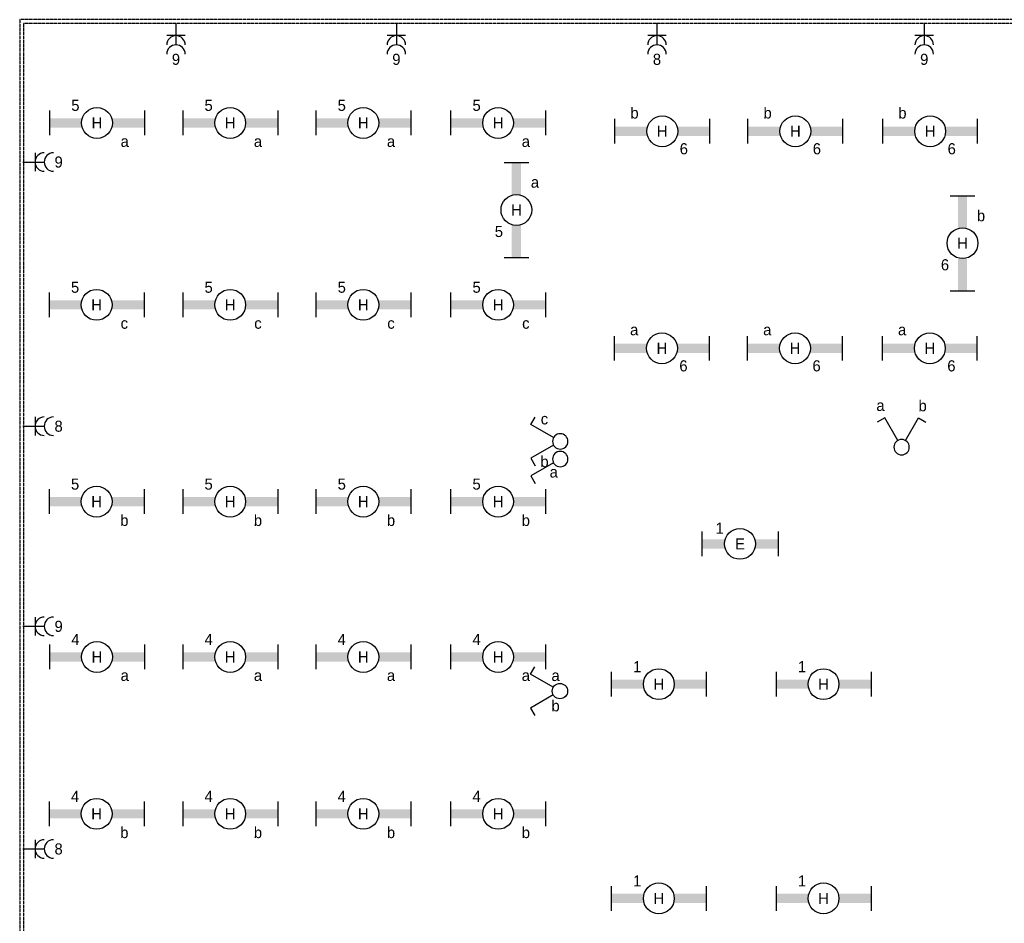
# Model space of a CAD drawing. Extents: x 1458 to 77809, y 1423 to 46558.
# Tile 3 of 9: x 5929 to 21898, y 31015 to 45672. Entities that reach past the tile are written whole.
import ezdxf
from ezdxf.enums import TextEntityAlignment as Align

# ---------------------------------------------------------------- set-up
doc = ezdxf.new("R2010")
doc.units = 0
doc.linetypes.add('E_GOOT3', pattern=[5, 4, -1])
doc.layers.get('0').update_dxf_attribs({"linetype": 'CONTINUOUS'})
for name, color, linetype in [('EL6131--_WG', 7, 'CONTINUOUS'), ('EL6222--', 3, 'CONTINUOUS'), ('EL6311--', 3, 'CONTINUOUS')]:
    doc.layers.add(name, color=color, linetype=linetype)
doc.styles.add('BURO-018', font='BUROFONT', dxfattribs={"height": 180})

# ---------------------------------------------------------------- blocks, each defined once
blk = doc.blocks.new('111405')
at = {"color": 0, "linetype": 'Continuous'}
for p, q in [((-2.74, 7), (-3.95, 6.3)), ((-0.62, 3.33), (-2.74, 7)), ((0.62, 3.33), (2.74, 7)), ((2.74, 7), (3.95, 6.3))]:
    blk.add_line(p, q, dxfattribs=at)
blk.add_circle((0, 2.25), 1.25, dxfattribs=at)
at = {"color": 0, "linetype": 'Continuous', "style": 'BURO-018'}
for tag, p in [('E_SLET1', (-3.42, 9)), ('E_SLET2', (3.42, 9)), ('E_GKAST', (11.61, 4.38)), ('E_GROEP', (11.61, 1.38))]:
    blk.add_attdef(tag, text='', height=1.8, dxfattribs=at).set_placement(p, align=Align.MIDDLE)
at = {"color": 0, "linetype": 'Continuous', "style": 'BURO-018', "flags": 1}
blk.add_attdef('E_MATCODE', text='', height=1.8, dxfattribs=at).set_placement((0, 0), align=Align.MIDDLE)
blk = doc.blocks.new('1114A1')
at = {"color": 0, "linetype": 'Continuous'}
for p, q in [((0.62, 3.33), (2.74, 7)), ((2.74, 7), (3.95, 6.3))]:
    blk.add_line(p, q, dxfattribs=at)
blk.add_circle((0, 2.25), 1.25, dxfattribs=at)
at = {"color": 0, "linetype": 'Continuous', "style": 'BURO-018'}
for tag, p in [('E_SLET1', (3.36, 9)), ('E_GKAST', (11.61, 4.38)), ('E_GROEP', (11.61, 1.38))]:
    blk.add_attdef(tag, text='', height=1.8, dxfattribs=at).set_placement(p, align=Align.MIDDLE)
at = {"color": 0, "linetype": 'Continuous', "style": 'BURO-018', "flags": 1}
blk.add_attdef('E_MATCODE', text='', height=1.8, dxfattribs=at).set_placement((0, 0), align=Align.MIDDLE)
blk = doc.blocks.new('1115B61540')
at = {"color": 0}
for p, q in [((-7.7, 2), (-7.7, -2)), ((7.7, 2), (7.7, -2))]:
    blk.add_line(p, q, dxfattribs=at)
at = {"color": 0, "linetype": 'Continuous'}
blk.add_circle((0, 0), 2.5, dxfattribs=at)
at = {"color": 0}
for points in [[(-2.5, 0.75), (-7.7, 0.75), (-2.5, -0.75), (-7.7, -0.75)], [(2.5, 0.75), (7.7, 0.75), (2.5, -0.75), (7.7, -0.75)]]:
    blk.add_solid(points, dxfattribs=at)
at = {"color": 0, "linetype": 'Continuous', "style": 'BURO-018'}
for tag, p in [('E_GROEP', (0, 5)), ('E_GKAST', (0, 5)), ('E_ARMCODE', (0, 0)), ('E_SLET', (4.5, -3))]:
    blk.add_attdef(tag, text='', height=1.8, dxfattribs=at).set_placement(p, align=Align.MIDDLE)
blk = doc.blocks.new('1115B61240')
at = {"color": 0}
for p, q in [((-6.2, 2), (-6.2, -2)), ((6.2, 2), (6.2, -2))]:
    blk.add_line(p, q, dxfattribs=at)
at = {"color": 0, "linetype": 'Continuous'}
blk.add_circle((0, 0), 2.5, dxfattribs=at)
at = {"color": 0}
for points in [[(-2.5, 0.75), (-6.2, 0.75), (-2.5, -0.75), (-6.2, -0.75)], [(2.5, 0.75), (6.2, 0.75), (2.5, -0.75), (6.2, -0.75)]]:
    blk.add_solid(points, dxfattribs=at)
at = {"color": 0, "linetype": 'Continuous', "style": 'BURO-018'}
for tag, p in [('E_GROEP', (0, 5)), ('E_GKAST', (0, 5)), ('E_ARMCODE', (0, 0)), ('E_SLET', (4.5, -3))]:
    blk.add_attdef(tag, text='', height=1.8, dxfattribs=at).set_placement(p, align=Align.MIDDLE)
blk = doc.blocks.new('111304A')
at = {"color": 0, "linetype": 'Continuous'}
for p, q in [((0, 1), (0, 4.5)), ((-1.5, 3), (1.5, 3))]:
    blk.add_line(p, q, dxfattribs=at)
for centre in [(0, 6), (0, 4.5)]:
    blk.add_arc(centre, 1.5, 180, 360, dxfattribs=at)
at = {"color": 0, "linetype": 'Continuous', "style": 'BURO-018'}
for tag in ['E_GROEP', 'E_GKAST']:
    blk.add_attdef(tag, text='', height=1.8, dxfattribs=at).set_placement((0, 8.5), align=Align.MIDDLE)
at = {"color": 0, "linetype": 'Continuous', "style": 'BURO-018', "flags": 1}
for tag, p in [('E_VERMCODE', (13, 8.5)), ('E_MATCODE', (0, 0))]:
    blk.add_attdef(tag, text='', height=1.8, dxfattribs=at).set_placement(p, align=Align.MIDDLE)

msp = doc.modelspace()

# ---------------------------------------------------------------- linework, layer by layer
at = {"layer": 'EL6131--_WG', "linetype": 'E_GOOT3'}
for p, q in [((25669, 45672), (5929, 45672)), ((5929, 45672, 0), (5929, 16992, 60)), ((25609, 45612), (5989, 45612)), ((5989, 45612), (5989, 17052))]:
    msp.add_line(p, q, dxfattribs=at)

# ---------------------------------------------------------------- block references
at = {"layer": 'EL6222--'}
ref = msp.add_blockref('111304A', (8463, 45713), dxfattribs=dict(at, xscale=100, yscale=100, zscale=100, rotation=180))
ref.add_attrib('E_GROEP', '9', dxfattribs={"layer": '0', "color": 1, "linetype": 'Continuous', "height": 180, "style": 'BURO-018'}).set_placement((8463, 45029), align=Align.MIDDLE)
ref = msp.add_blockref('111304A', (12038, 45713), dxfattribs=dict(at, xscale=100, yscale=100, zscale=100, rotation=180))
ref.add_attrib('E_GROEP', '9', dxfattribs={"layer": '0', "color": 1, "linetype": 'Continuous', "height": 180, "style": 'BURO-018'}).set_placement((12038, 45029), align=Align.MIDDLE)
ref = msp.add_blockref('111304A', (16264, 45713), dxfattribs=dict(at, xscale=100, yscale=100, zscale=100, rotation=180))
ref.add_attrib('E_GROEP', '8', dxfattribs={"layer": '0', "color": 1, "linetype": 'Continuous', "height": 180, "style": 'BURO-018'}).set_placement((16264, 45029), align=Align.MIDDLE)
ref = msp.add_blockref('111304A', (20599, 45713), dxfattribs=dict(at, xscale=100, yscale=100, zscale=100, rotation=180))
ref.add_attrib('E_GROEP', '9', dxfattribs={"layer": '0', "color": 1, "linetype": 'Continuous', "height": 180, "style": 'BURO-018'}).set_placement((20599, 45029), align=Align.MIDDLE)
ref = msp.add_blockref('111304A', (5877, 43363), dxfattribs=dict(at, xscale=100, yscale=100, zscale=100, rotation=270))
ref.add_attrib('E_GROEP', '9', dxfattribs={"layer": '0', "color": 1, "linetype": 'Continuous', "height": 180, "style": 'BURO-018'}).set_placement((6560, 43363), align=Align.MIDDLE)
ref = msp.add_blockref('111304A', (5877, 39078), dxfattribs=dict(at, xscale=100, yscale=100, zscale=100, rotation=270))
ref.add_attrib('E_GROEP', '8', dxfattribs={"layer": '0', "color": 1, "linetype": 'Continuous', "height": 180, "style": 'BURO-018'}).set_placement((6560, 39078), align=Align.MIDDLE)
ref = msp.add_blockref('111304A', (5877, 35832), dxfattribs=dict(at, xscale=100, yscale=100, zscale=100, rotation=270))
ref.add_attrib('E_GROEP', '9', dxfattribs={"layer": '0', "color": 1, "linetype": 'Continuous', "height": 180, "style": 'BURO-018'}).set_placement((6560, 35832), align=Align.MIDDLE)
ref = msp.add_blockref('111304A', (5877, 32221), dxfattribs=dict(at, xscale=100, yscale=100, zscale=100, rotation=270))
ref.add_attrib('E_GROEP', '8', dxfattribs={"layer": '0', "color": 1, "linetype": 'Continuous', "height": 180, "style": 'BURO-018'}).set_placement((6560, 32221), align=Align.MIDDLE)
at = {"layer": 'EL6311--'}
ref = msp.add_blockref('1115B61540', (7182, 43997), dxfattribs=dict(at, xscale=100, yscale=100, zscale=100))
ref.add_attrib('E_ARMCODE', 'H', dxfattribs={"layer": '0', "color": 1, "linetype": 'Continuous', "height": 180, "style": 'BURO-018'}).set_placement((7182, 43997), align=Align.MIDDLE)
ref.add_attrib('E_SLET', 'a', dxfattribs={"layer": '0', "color": 1, "linetype": 'Continuous', "height": 180, "style": 'BURO-018'}).set_placement((7632, 43697), align=Align.MIDDLE)
ref.add_attrib('E_GROEP', '5', dxfattribs={"layer": '0', "color": 1, "linetype": 'Continuous', "height": 180, "style": 'BURO-018'}).set_placement((6832, 44281), align=Align.MIDDLE)
ref = msp.add_blockref('1115B61540', (9343, 43997), dxfattribs=dict(at, xscale=100, yscale=100, zscale=100))
ref.add_attrib('E_ARMCODE', 'H', dxfattribs={"layer": '0', "color": 1, "linetype": 'Continuous', "height": 180, "style": 'BURO-018'}).set_placement((9343, 43997), align=Align.MIDDLE)
ref.add_attrib('E_SLET', 'a', dxfattribs={"layer": '0', "color": 1, "linetype": 'Continuous', "height": 180, "style": 'BURO-018'}).set_placement((9793, 43697), align=Align.MIDDLE)
ref.add_attrib('E_GROEP', '5', dxfattribs={"layer": '0', "color": 1, "linetype": 'Continuous', "height": 180, "style": 'BURO-018'}).set_placement((8993, 44281), align=Align.MIDDLE)
ref = msp.add_blockref('1115B61540', (11501, 43997), dxfattribs=dict(at, xscale=100, yscale=100, zscale=100))
ref.add_attrib('E_ARMCODE', 'H', dxfattribs={"layer": '0', "color": 1, "linetype": 'Continuous', "height": 180, "style": 'BURO-018'}).set_placement((11501, 43997), align=Align.MIDDLE)
ref.add_attrib('E_SLET', 'a', dxfattribs={"layer": '0', "color": 1, "linetype": 'Continuous', "height": 180, "style": 'BURO-018'}).set_placement((11951, 43697), align=Align.MIDDLE)
ref.add_attrib('E_GROEP', '5', dxfattribs={"layer": '0', "color": 1, "linetype": 'Continuous', "height": 180, "style": 'BURO-018'}).set_placement((11152, 44281), align=Align.MIDDLE)
ref = msp.add_blockref('1115B61540', (13688, 43997), dxfattribs=dict(at, xscale=100, yscale=100, zscale=100))
ref.add_attrib('E_ARMCODE', 'H', dxfattribs={"layer": '0', "color": 1, "linetype": 'Continuous', "height": 180, "style": 'BURO-018'}).set_placement((13688, 43997), align=Align.MIDDLE)
ref.add_attrib('E_SLET', 'a', dxfattribs={"layer": '0', "color": 1, "linetype": 'Continuous', "height": 180, "style": 'BURO-018'}).set_placement((14138, 43697), align=Align.MIDDLE)
ref.add_attrib('E_GROEP', '5', dxfattribs={"layer": '0', "color": 1, "linetype": 'Continuous', "height": 180, "style": 'BURO-018'}).set_placement((13339, 44281), align=Align.MIDDLE)
ref = msp.add_blockref('1115B61540', (16350, 43862), dxfattribs=dict(at, xscale=100, yscale=100, zscale=100, rotation=180))
ref.add_attrib('E_ARMCODE', 'H', dxfattribs={"layer": '0', "color": 1, "linetype": 'Continuous', "height": 180, "style": 'BURO-018'}).set_placement((16350, 43862), align=Align.MIDDLE)
ref.add_attrib('E_SLET', 'b', dxfattribs={"layer": '0', "color": 1, "linetype": 'Continuous', "height": 180, "style": 'BURO-018'}).set_placement((15900, 44162), align=Align.MIDDLE)
ref.add_attrib('E_GROEP', '6', dxfattribs={"layer": '0', "color": 1, "linetype": 'Continuous', "height": 180, "style": 'BURO-018'}).set_placement((16700, 43578), align=Align.MIDDLE)
ref = msp.add_blockref('1115B61540', (18509, 43862), dxfattribs=dict(at, xscale=100, yscale=100, zscale=100, rotation=180))
ref.add_attrib('E_ARMCODE', 'H', dxfattribs={"layer": '0', "color": 1, "linetype": 'Continuous', "height": 180, "style": 'BURO-018'}).set_placement((18509, 43862), align=Align.MIDDLE)
ref.add_attrib('E_SLET', 'b', dxfattribs={"layer": '0', "color": 1, "linetype": 'Continuous', "height": 180, "style": 'BURO-018'}).set_placement((18059, 44162), align=Align.MIDDLE)
ref.add_attrib('E_GROEP', '6', dxfattribs={"layer": '0', "color": 1, "linetype": 'Continuous', "height": 180, "style": 'BURO-018'}).set_placement((18858, 43578), align=Align.MIDDLE)
ref = msp.add_blockref('1115B61540', (20695, 43862), dxfattribs=dict(at, xscale=100, yscale=100, zscale=100, rotation=180))
ref.add_attrib('E_ARMCODE', 'H', dxfattribs={"layer": '0', "color": 1, "linetype": 'Continuous', "height": 180, "style": 'BURO-018'}).set_placement((20695, 43862), align=Align.MIDDLE)
ref.add_attrib('E_SLET', 'b', dxfattribs={"layer": '0', "color": 1, "linetype": 'Continuous', "height": 180, "style": 'BURO-018'}).set_placement((20245, 44162), align=Align.MIDDLE)
ref.add_attrib('E_GROEP', '6', dxfattribs={"layer": '0', "color": 1, "linetype": 'Continuous', "height": 180, "style": 'BURO-018'}).set_placement((21045, 43578), align=Align.MIDDLE)
ref = msp.add_blockref('1115B61540', (13985, 42585), dxfattribs=dict(at, xscale=100, yscale=100, zscale=100, rotation=90))
ref.add_attrib('E_ARMCODE', 'H', dxfattribs={"layer": '0', "color": 1, "linetype": 'Continuous', "height": 180, "style": 'BURO-018'}).set_placement((13985, 42585), align=Align.MIDDLE)
ref.add_attrib('E_SLET', 'a', dxfattribs={"layer": '0', "color": 1, "linetype": 'Continuous', "height": 180, "style": 'BURO-018'}).set_placement((14285, 43035), align=Align.MIDDLE)
ref.add_attrib('E_GROEP', '5', dxfattribs={"layer": '0', "color": 1, "linetype": 'Continuous', "height": 180, "style": 'BURO-018'}).set_placement((13701, 42235), align=Align.MIDDLE)
ref = msp.add_blockref('1115B61540', (21220, 42046), dxfattribs=dict(at, xscale=100, yscale=100, zscale=100, rotation=90))
ref.add_attrib('E_ARMCODE', 'H', dxfattribs={"layer": '0', "color": 1, "linetype": 'Continuous', "height": 180, "style": 'BURO-018'}).set_placement((21220, 42046), align=Align.MIDDLE)
ref.add_attrib('E_SLET', 'b', dxfattribs={"layer": '0', "color": 1, "linetype": 'Continuous', "height": 180, "style": 'BURO-018'}).set_placement((21520, 42496), align=Align.MIDDLE)
ref.add_attrib('E_GROEP', '6', dxfattribs={"layer": '0', "color": 1, "linetype": 'Continuous', "height": 180, "style": 'BURO-018'}).set_placement((20936, 41696), align=Align.MIDDLE)
ref = msp.add_blockref('1115B61540', (7176, 41047), dxfattribs=dict(at, xscale=100, yscale=100, zscale=100))
ref.add_attrib('E_ARMCODE', 'H', dxfattribs={"layer": '0', "color": 1, "linetype": 'Continuous', "height": 180, "style": 'BURO-018'}).set_placement((7176, 41047), align=Align.MIDDLE)
ref.add_attrib('E_SLET', 'c', dxfattribs={"layer": '0', "color": 1, "linetype": 'Continuous', "height": 180, "style": 'BURO-018'}).set_placement((7626, 40747), align=Align.MIDDLE)
ref.add_attrib('E_GROEP', '5', dxfattribs={"layer": '0', "color": 1, "linetype": 'Continuous', "height": 180, "style": 'BURO-018'}).set_placement((6827, 41331), align=Align.MIDDLE)
ref = msp.add_blockref('1115B61540', (9343, 41047), dxfattribs=dict(at, xscale=100, yscale=100, zscale=100))
ref.add_attrib('E_ARMCODE', 'H', dxfattribs={"layer": '0', "color": 1, "linetype": 'Continuous', "height": 180, "style": 'BURO-018'}).set_placement((9343, 41047), align=Align.MIDDLE)
ref.add_attrib('E_SLET', 'c', dxfattribs={"layer": '0', "color": 1, "linetype": 'Continuous', "height": 180, "style": 'BURO-018'}).set_placement((9793, 40747), align=Align.MIDDLE)
ref.add_attrib('E_GROEP', '5', dxfattribs={"layer": '0', "color": 1, "linetype": 'Continuous', "height": 180, "style": 'BURO-018'}).set_placement((8993, 41331), align=Align.MIDDLE)
ref = msp.add_blockref('1115B61540', (11501, 41047), dxfattribs=dict(at, xscale=100, yscale=100, zscale=100))
ref.add_attrib('E_ARMCODE', 'H', dxfattribs={"layer": '0', "color": 1, "linetype": 'Continuous', "height": 180, "style": 'BURO-018'}).set_placement((11501, 41047), align=Align.MIDDLE)
ref.add_attrib('E_SLET', 'c', dxfattribs={"layer": '0', "color": 1, "linetype": 'Continuous', "height": 180, "style": 'BURO-018'}).set_placement((11951, 40747), align=Align.MIDDLE)
ref.add_attrib('E_GROEP', '5', dxfattribs={"layer": '0', "color": 1, "linetype": 'Continuous', "height": 180, "style": 'BURO-018'}).set_placement((11152, 41331), align=Align.MIDDLE)
ref = msp.add_blockref('1115B61540', (13688, 41047), dxfattribs=dict(at, xscale=100, yscale=100, zscale=100))
ref.add_attrib('E_ARMCODE', 'H', dxfattribs={"layer": '0', "color": 1, "linetype": 'Continuous', "height": 180, "style": 'BURO-018'}).set_placement((13688, 41047), align=Align.MIDDLE)
ref.add_attrib('E_SLET', 'c', dxfattribs={"layer": '0', "color": 1, "linetype": 'Continuous', "height": 180, "style": 'BURO-018'}).set_placement((14138, 40747), align=Align.MIDDLE)
ref.add_attrib('E_GROEP', '5', dxfattribs={"layer": '0', "color": 1, "linetype": 'Continuous', "height": 180, "style": 'BURO-018'}).set_placement((13339, 41331), align=Align.MIDDLE)
ref = msp.add_blockref('1115B61540', (16345, 40341), dxfattribs=dict(at, xscale=100, yscale=100, zscale=100, rotation=180))
ref.add_attrib('E_ARMCODE', 'H', dxfattribs={"layer": '0', "color": 1, "linetype": 'Continuous', "height": 180, "style": 'BURO-018'}).set_placement((16345, 40341), align=Align.MIDDLE)
ref.add_attrib('E_SLET', 'a', dxfattribs={"layer": '0', "color": 1, "linetype": 'Continuous', "height": 180, "style": 'BURO-018'}).set_placement((15895, 40641), align=Align.MIDDLE)
ref.add_attrib('E_GROEP', '6', dxfattribs={"layer": '0', "color": 1, "linetype": 'Continuous', "height": 180, "style": 'BURO-018'}).set_placement((16694, 40057), align=Align.MIDDLE)
ref = msp.add_blockref('1115B61540', (18503, 40341), dxfattribs=dict(at, xscale=100, yscale=100, zscale=100, rotation=180))
ref.add_attrib('E_ARMCODE', 'H', dxfattribs={"layer": '0', "color": 1, "linetype": 'Continuous', "height": 180, "style": 'BURO-018'}).set_placement((18503, 40341), align=Align.MIDDLE)
ref.add_attrib('E_SLET', 'a', dxfattribs={"layer": '0', "color": 1, "linetype": 'Continuous', "height": 180, "style": 'BURO-018'}).set_placement((18053, 40641), align=Align.MIDDLE)
ref.add_attrib('E_GROEP', '6', dxfattribs={"layer": '0', "color": 1, "linetype": 'Continuous', "height": 180, "style": 'BURO-018'}).set_placement((18853, 40057), align=Align.MIDDLE)
ref = msp.add_blockref('1115B61540', (20690, 40341), dxfattribs=dict(at, xscale=100, yscale=100, zscale=100, rotation=180))
ref.add_attrib('E_ARMCODE', 'H', dxfattribs={"layer": '0', "color": 1, "linetype": 'Continuous', "height": 180, "style": 'BURO-018'}).set_placement((20690, 40341), align=Align.MIDDLE)
ref.add_attrib('E_SLET', 'a', dxfattribs={"layer": '0', "color": 1, "linetype": 'Continuous', "height": 180, "style": 'BURO-018'}).set_placement((20240, 40641), align=Align.MIDDLE)
ref.add_attrib('E_GROEP', '6', dxfattribs={"layer": '0', "color": 1, "linetype": 'Continuous', "height": 180, "style": 'BURO-018'}).set_placement((21040, 40057), align=Align.MIDDLE)
ref = msp.add_blockref('111405', (20232, 38513), dxfattribs=dict(at, xscale=-100, yscale=100, zscale=100))
ref.add_attrib('E_SLET1', 'b', dxfattribs={"layer": '0', "color": 1, "linetype": 'Continuous', "height": 180, "style": 'BURO-018'}).set_placement((20573, 39413), align=Align.MIDDLE)
ref.add_attrib('E_SLET2', 'a', dxfattribs={"layer": '0', "color": 1, "linetype": 'Continuous', "height": 180, "style": 'BURO-018'}).set_placement((19890, 39413), align=Align.MIDDLE)
ref = msp.add_blockref('111405', (14921, 38831), dxfattribs=dict(at, xscale=-100, yscale=100, zscale=100, rotation=90))
ref.add_attrib('E_SLET1', 'c', dxfattribs={"layer": '0', "color": 1, "linetype": 'Continuous', "height": 180, "style": 'BURO-018'}).set_placement((14440, 39195), align=Align.MIDDLE)
ref.add_attrib('E_SLET2', 'b', dxfattribs={"layer": '0', "color": 1, "linetype": 'Continuous', "height": 180, "style": 'BURO-018'}).set_placement((14440, 38507), align=Align.MIDDLE)
ref = msp.add_blockref('1114A1', (14921, 38545), dxfattribs=dict(at, xscale=-100, yscale=100, zscale=100, rotation=90))
ref.add_attrib('E_SLET1', 'a', dxfattribs={"layer": '0', "color": 1, "linetype": 'Continuous', "height": 180, "style": 'BURO-018'}).set_placement((14590, 38334), align=Align.MIDDLE)
ref = msp.add_blockref('1115B61540', (7176, 37854), dxfattribs=dict(at, xscale=100, yscale=100, zscale=100))
ref.add_attrib('E_ARMCODE', 'H', dxfattribs={"layer": '0', "color": 1, "linetype": 'Continuous', "height": 180, "style": 'BURO-018'}).set_placement((7176, 37854), align=Align.MIDDLE)
ref.add_attrib('E_SLET', 'b', dxfattribs={"layer": '0', "color": 1, "linetype": 'Continuous', "height": 180, "style": 'BURO-018'}).set_placement((7626, 37554), align=Align.MIDDLE)
ref.add_attrib('E_GROEP', '5', dxfattribs={"layer": '0', "color": 1, "linetype": 'Continuous', "height": 180, "style": 'BURO-018'}).set_placement((6827, 38138), align=Align.MIDDLE)
ref = msp.add_blockref('1115B61540', (9343, 37854), dxfattribs=dict(at, xscale=100, yscale=100, zscale=100))
ref.add_attrib('E_ARMCODE', 'H', dxfattribs={"layer": '0', "color": 1, "linetype": 'Continuous', "height": 180, "style": 'BURO-018'}).set_placement((9343, 37854), align=Align.MIDDLE)
ref.add_attrib('E_SLET', 'b', dxfattribs={"layer": '0', "color": 1, "linetype": 'Continuous', "height": 180, "style": 'BURO-018'}).set_placement((9793, 37554), align=Align.MIDDLE)
ref.add_attrib('E_GROEP', '5', dxfattribs={"layer": '0', "color": 1, "linetype": 'Continuous', "height": 180, "style": 'BURO-018'}).set_placement((8993, 38138), align=Align.MIDDLE)
ref = msp.add_blockref('1115B61540', (11501, 37854), dxfattribs=dict(at, xscale=100, yscale=100, zscale=100))
ref.add_attrib('E_ARMCODE', 'H', dxfattribs={"layer": '0', "color": 1, "linetype": 'Continuous', "height": 180, "style": 'BURO-018'}).set_placement((11501, 37854), align=Align.MIDDLE)
ref.add_attrib('E_SLET', 'b', dxfattribs={"layer": '0', "color": 1, "linetype": 'Continuous', "height": 180, "style": 'BURO-018'}).set_placement((11951, 37554), align=Align.MIDDLE)
ref.add_attrib('E_GROEP', '5', dxfattribs={"layer": '0', "color": 1, "linetype": 'Continuous', "height": 180, "style": 'BURO-018'}).set_placement((11152, 38138), align=Align.MIDDLE)
ref = msp.add_blockref('1115B61540', (13688, 37854), dxfattribs=dict(at, xscale=100, yscale=100, zscale=100))
ref.add_attrib('E_ARMCODE', 'H', dxfattribs={"layer": '0', "color": 1, "linetype": 'Continuous', "height": 180, "style": 'BURO-018'}).set_placement((13688, 37854), align=Align.MIDDLE)
ref.add_attrib('E_SLET', 'b', dxfattribs={"layer": '0', "color": 1, "linetype": 'Continuous', "height": 180, "style": 'BURO-018'}).set_placement((14138, 37554), align=Align.MIDDLE)
ref.add_attrib('E_GROEP', '5', dxfattribs={"layer": '0', "color": 1, "linetype": 'Continuous', "height": 180, "style": 'BURO-018'}).set_placement((13339, 38138), align=Align.MIDDLE)
ref = msp.add_blockref('1115B61240', (17610, 37169), dxfattribs=dict(at, xscale=100, yscale=100, zscale=100))
ref.add_attrib('E_ARMCODE', 'E', dxfattribs={"layer": '0', "color": 1, "linetype": 'Continuous', "height": 180, "style": 'BURO-018'}).set_placement((17610, 37169), align=Align.MIDDLE)
ref.add_attrib('E_GROEP', '1', dxfattribs={"layer": '0', "color": 1, "linetype": 'Continuous', "height": 180, "style": 'BURO-018'}).set_placement((17280, 37423), align=Align.MIDDLE)
ref = msp.add_blockref('1115B61540', (7182, 35335), dxfattribs=dict(at, xscale=100, yscale=100, zscale=100))
ref.add_attrib('E_ARMCODE', 'H', dxfattribs={"layer": '0', "color": 1, "linetype": 'Continuous', "height": 180, "style": 'BURO-018'}).set_placement((7182, 35335), align=Align.MIDDLE)
ref.add_attrib('E_SLET', 'a', dxfattribs={"layer": '0', "color": 1, "linetype": 'Continuous', "height": 180, "style": 'BURO-018'}).set_placement((7632, 35035), align=Align.MIDDLE)
ref.add_attrib('E_GROEP', '4', dxfattribs={"layer": '0', "color": 1, "linetype": 'Continuous', "height": 180, "style": 'BURO-018'}).set_placement((6832, 35619), align=Align.MIDDLE)
ref = msp.add_blockref('1115B61540', (9343, 35335), dxfattribs=dict(at, xscale=100, yscale=100, zscale=100))
ref.add_attrib('E_ARMCODE', 'H', dxfattribs={"layer": '0', "color": 1, "linetype": 'Continuous', "height": 180, "style": 'BURO-018'}).set_placement((9343, 35335), align=Align.MIDDLE)
ref.add_attrib('E_SLET', 'a', dxfattribs={"layer": '0', "color": 1, "linetype": 'Continuous', "height": 180, "style": 'BURO-018'}).set_placement((9793, 35035), align=Align.MIDDLE)
ref.add_attrib('E_GROEP', '4', dxfattribs={"layer": '0', "color": 1, "linetype": 'Continuous', "height": 180, "style": 'BURO-018'}).set_placement((8993, 35619), align=Align.MIDDLE)
ref = msp.add_blockref('1115B61540', (11501, 35335), dxfattribs=dict(at, xscale=100, yscale=100, zscale=100))
ref.add_attrib('E_ARMCODE', 'H', dxfattribs={"layer": '0', "color": 1, "linetype": 'Continuous', "height": 180, "style": 'BURO-018'}).set_placement((11501, 35335), align=Align.MIDDLE)
ref.add_attrib('E_SLET', 'a', dxfattribs={"layer": '0', "color": 1, "linetype": 'Continuous', "height": 180, "style": 'BURO-018'}).set_placement((11951, 35035), align=Align.MIDDLE)
ref.add_attrib('E_GROEP', '4', dxfattribs={"layer": '0', "color": 1, "linetype": 'Continuous', "height": 180, "style": 'BURO-018'}).set_placement((11152, 35619), align=Align.MIDDLE)
ref = msp.add_blockref('1115B61540', (13688, 35335), dxfattribs=dict(at, xscale=100, yscale=100, zscale=100))
ref.add_attrib('E_ARMCODE', 'H', dxfattribs={"layer": '0', "color": 1, "linetype": 'Continuous', "height": 180, "style": 'BURO-018'}).set_placement((13688, 35335), align=Align.MIDDLE)
ref.add_attrib('E_SLET', 'a', dxfattribs={"layer": '0', "color": 1, "linetype": 'Continuous', "height": 180, "style": 'BURO-018'}).set_placement((14138, 35035), align=Align.MIDDLE)
ref.add_attrib('E_GROEP', '4', dxfattribs={"layer": '0', "color": 1, "linetype": 'Continuous', "height": 180, "style": 'BURO-018'}).set_placement((13339, 35619), align=Align.MIDDLE)
ref = msp.add_blockref('1115B61540', (16294, 34894), dxfattribs=dict(at, xscale=100, yscale=100, zscale=100))
ref.add_attrib('E_ARMCODE', 'H', dxfattribs={"layer": '0', "color": 1, "linetype": 'Continuous', "height": 180, "style": 'BURO-018'}).set_placement((16294, 34894), align=Align.MIDDLE)
ref.add_attrib('E_GROEP', '1', dxfattribs={"layer": '0', "color": 1, "linetype": 'Continuous', "height": 180, "style": 'BURO-018'}).set_placement((15944, 35178), align=Align.MIDDLE)
ref = msp.add_blockref('1115B61540', (18966, 34894), dxfattribs=dict(at, xscale=100, yscale=100, zscale=100))
ref.add_attrib('E_ARMCODE', 'H', dxfattribs={"layer": '0', "color": 1, "linetype": 'Continuous', "height": 180, "style": 'BURO-018'}).set_placement((18966, 34894), align=Align.MIDDLE)
ref.add_attrib('E_GROEP', '1', dxfattribs={"layer": '0', "color": 1, "linetype": 'Continuous', "height": 180, "style": 'BURO-018'}).set_placement((18617, 35178), align=Align.MIDDLE)
ref = msp.add_blockref('111405', (14915, 34781), dxfattribs=dict(at, xscale=100, yscale=100, zscale=100, rotation=90))
ref.add_attrib('E_SLET1', 'b', dxfattribs={"layer": '0', "color": 1, "linetype": 'Continuous', "height": 180, "style": 'BURO-018'}).set_placement((14620, 34546), align=Align.MIDDLE)
ref.add_attrib('E_SLET2', 'a', dxfattribs={"layer": '0', "color": 1, "linetype": 'Continuous', "height": 180, "style": 'BURO-018'}).set_placement((14620, 35033), align=Align.MIDDLE)
ref = msp.add_blockref('1115B61540', (7176, 32790), dxfattribs=dict(at, xscale=100, yscale=100, zscale=100))
ref.add_attrib('E_ARMCODE', 'H', dxfattribs={"layer": '0', "color": 1, "linetype": 'Continuous', "height": 180, "style": 'BURO-018'}).set_placement((7176, 32790), align=Align.MIDDLE)
ref.add_attrib('E_SLET', 'b', dxfattribs={"layer": '0', "color": 1, "linetype": 'Continuous', "height": 180, "style": 'BURO-018'}).set_placement((7626, 32490), align=Align.MIDDLE)
ref.add_attrib('E_GROEP', '4', dxfattribs={"layer": '0', "color": 1, "linetype": 'Continuous', "height": 180, "style": 'BURO-018'}).set_placement((6827, 33074), align=Align.MIDDLE)
ref = msp.add_blockref('1115B61540', (9343, 32790), dxfattribs=dict(at, xscale=100, yscale=100, zscale=100))
ref.add_attrib('E_ARMCODE', 'H', dxfattribs={"layer": '0', "color": 1, "linetype": 'Continuous', "height": 180, "style": 'BURO-018'}).set_placement((9343, 32790), align=Align.MIDDLE)
ref.add_attrib('E_SLET', 'b', dxfattribs={"layer": '0', "color": 1, "linetype": 'Continuous', "height": 180, "style": 'BURO-018'}).set_placement((9793, 32490), align=Align.MIDDLE)
ref.add_attrib('E_GROEP', '4', dxfattribs={"layer": '0', "color": 1, "linetype": 'Continuous', "height": 180, "style": 'BURO-018'}).set_placement((8993, 33074), align=Align.MIDDLE)
ref = msp.add_blockref('1115B61540', (11501, 32790), dxfattribs=dict(at, xscale=100, yscale=100, zscale=100))
ref.add_attrib('E_ARMCODE', 'H', dxfattribs={"layer": '0', "color": 1, "linetype": 'Continuous', "height": 180, "style": 'BURO-018'}).set_placement((11501, 32790), align=Align.MIDDLE)
ref.add_attrib('E_SLET', 'b', dxfattribs={"layer": '0', "color": 1, "linetype": 'Continuous', "height": 180, "style": 'BURO-018'}).set_placement((11951, 32490), align=Align.MIDDLE)
ref.add_attrib('E_GROEP', '4', dxfattribs={"layer": '0', "color": 1, "linetype": 'Continuous', "height": 180, "style": 'BURO-018'}).set_placement((11152, 33074), align=Align.MIDDLE)
ref = msp.add_blockref('1115B61540', (13688, 32790), dxfattribs=dict(at, xscale=100, yscale=100, zscale=100))
ref.add_attrib('E_ARMCODE', 'H', dxfattribs={"layer": '0', "color": 1, "linetype": 'Continuous', "height": 180, "style": 'BURO-018'}).set_placement((13688, 32790), align=Align.MIDDLE)
ref.add_attrib('E_SLET', 'b', dxfattribs={"layer": '0', "color": 1, "linetype": 'Continuous', "height": 180, "style": 'BURO-018'}).set_placement((14138, 32490), align=Align.MIDDLE)
ref.add_attrib('E_GROEP', '4', dxfattribs={"layer": '0', "color": 1, "linetype": 'Continuous', "height": 180, "style": 'BURO-018'}).set_placement((13339, 33074), align=Align.MIDDLE)
ref = msp.add_blockref('1115B61540', (16294, 31419), dxfattribs=dict(at, xscale=100, yscale=100, zscale=100))
ref.add_attrib('E_ARMCODE', 'H', dxfattribs={"layer": '0', "color": 1, "linetype": 'Continuous', "height": 180, "style": 'BURO-018'}).set_placement((16294, 31419), align=Align.MIDDLE)
ref.add_attrib('E_GROEP', '1', dxfattribs={"layer": '0', "color": 1, "linetype": 'Continuous', "height": 180, "style": 'BURO-018'}).set_placement((15944, 31703), align=Align.MIDDLE)
ref = msp.add_blockref('1115B61540', (18966, 31419), dxfattribs=dict(at, xscale=100, yscale=100, zscale=100))
ref.add_attrib('E_ARMCODE', 'H', dxfattribs={"layer": '0', "color": 1, "linetype": 'Continuous', "height": 180, "style": 'BURO-018'}).set_placement((18966, 31419), align=Align.MIDDLE)
ref.add_attrib('E_GROEP', '1', dxfattribs={"layer": '0', "color": 1, "linetype": 'Continuous', "height": 180, "style": 'BURO-018'}).set_placement((18617, 31703), align=Align.MIDDLE)

doc.saveas('drawing.dxf')
